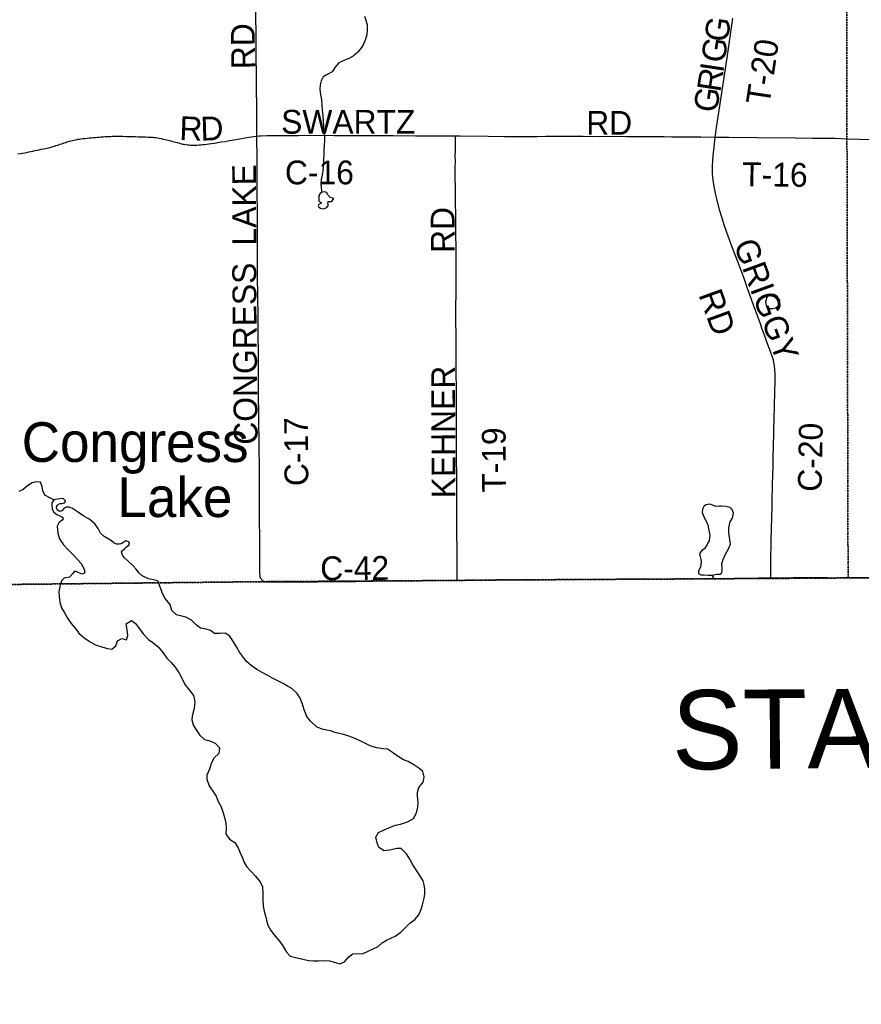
# Model space of a CAD drawing. Header units: feet. Extents: x 2113747 to 29971100, y 960708 to 6252803.
# Tile 16 of 256: x 2288691 to 2299312, y 1085448 to 1097869. Entities that reach past the tile are written whole.
import ezdxf

# ---------------------------------------------------------------- set-up
doc = ezdxf.new("R2010")
doc.units = ezdxf.units.FT
doc.header["$MEASUREMENT"] = 0
doc.linetypes.add('OhDOT_USTN3', pattern=[0.22, 0.165, -0.055])
for name, color, linetype in [('0_Xref', 7, 'Continuous'), ('GM_X_Adjacent_County', 251, 'OhDOT_USTN3'), ('GM_X_Adjacent_County_Text', 251, 'Continuous'), ('GM_X_County', 251, 'OhDOT_USTN3'), ('GM_X_County_Road', 3, 'Continuous'), ('GM_X_County_Road_Text', 3, 'Continuous'), ('GM_X_Major_Lake', 5, 'Continuous'), ('GM_X_Major_Lake_Text', 5, 'Continuous'), ('GM_X_Minor_Lake', 5, 'Continuous'), ('GM_X_Minor_River', 5, 'Continuous'), ('GM_X_Township', 7, 'OhDOT_USTN3'), ('GM_X_Township_Road', 4, 'Continuous'), ('GM_X_Township_Road_Text', 4, 'Continuous')]:
    doc.layers.add(name, color=color, linetype=linetype)
doc.styles.add('Styledgn030', font='dgn030.shx')
doc.styles.add('Styledgn031', font='dgn031.shx')

# ---------------------------------------------------------------- blocks, each defined once
blk = doc.blocks.new('POR')
at = {"layer": 'GM_X_Adjacent_County', "flags": 128}
blk.add_lwpolyline([(2346501, 996686), (2346283, 996665), (2345680, 996660), (2344145, 996646), (2344130, 996649), (2344060, 996659), (2344005, 996663), (2343946, 996664), (2343923, 996665), (2343899, 996665), (2343806, 996663), (2343772, 996662), (2343731, 996662), (2343640, 996661), (2343440, 996660), (2343358, 996661), (2343347, 996661), (2343337, 996662), (2343275, 996668), (2343254, 996670), (2343129, 996670), (2342883, 996665), (2342703, 996664), (2342492, 996666), (2342051, 996672), (2342025, 996674), (2342005, 996677), (2341988, 996683), (2338743, 996679), (2335510, 996692), (2333434, 996701), (2332100, 996700), (2329181, 996697), (2329152, 995411), (2329124, 994175), (2326840, 994249), (2326566, 994258), (2323302, 994364), (2318495, 994521), (2318418, 991580), (2318389, 990457), (2318357, 989169), (2318255, 985163), (2318188, 982547), (2318166, 981646), (2318061, 978159), (2317909, 973125), (2317887, 972409), (2317774, 968635), (2317750, 967874), (2315491, 967887), (2314260, 967896), (2311196, 967914), (2309088, 967943), (2307368, 967969), (2304256, 968014), (2303811, 968017), (2303354, 968019), (2303003, 968024), (2302648, 968030), (2302233, 968036), (2301830, 968022), (2300402, 968044), (2300069, 968049), (2297101, 968095), (2296592, 968103), (2292919, 968108), (2288216, 968150), (2287501, 968160), (2286951, 968168), (2285626, 968187), (2280722, 968218), (2272659, 968235), (2270238, 968238), (2265711, 968240), (2264331, 968240), (2260640, 968285), (2260946, 968539), (2261456, 968823), (2262477, 969650), (2262984, 969822), (2263502, 969934), (2264011, 970226), (2264085, 970742), (2263732, 971249), (2263225, 971652), (2263021, 971730), (2262781, 971821), (2262721, 971844), (2262214, 971872), (2261703, 971959), (2260105, 972490), (2259584, 972510), (2259079, 972653), (2258559, 972903), (2258050, 972955), (2257525, 973068), (2256998, 973008), (2256626, 972503), (2255796, 970471), (2255025, 968928), (2254521, 968572), (2253837, 968476), (2253355, 968407), (2252800, 968322), (2251259, 968089), (2245496, 967220), (2243670, 966925), (2240387, 966394), (2235785, 965650), (2235507, 965607), (2232817, 965186), (2232372, 965117), (2231408, 964969), (2231146, 964928), (2230233, 964788), (2224423, 963889), (2224410, 963887), (2223431, 963729), (2220392, 963239), (2216348, 962587), (2213677, 962155), (2211388, 961785), (2205329, 960811), (2204689, 960708), (2204662, 968294), (2204646, 972822), (2204646, 972877), (2204618, 980822), (2204600, 985576), (2204621, 987650), (2204548, 994125), (2204539, 995545), (2204528, 997304), (2204524, 998046), (2204498, 1002246), (2204460, 1006231), (2204446, 1007585), (2204396, 1012421), (2204391, 1012891), (2204405, 1018278), (2204394, 1019758), (2204396, 1020517), (2204379, 1020841), (2204391, 1021803), (2204388, 1022494), (2204388, 1022770), (2204388, 1022837), (2204387, 1023044), (2204303, 1026249), (2204359, 1029499), (2204344, 1030439), (2204262, 1034310), (2204255, 1035776), (2204229, 1040690), (2204199, 1046565), (2204184, 1049044), (2204131, 1055650), (2204109, 1058317), (2204108, 1058407), (2204102, 1059211), (2204097, 1059892), (2204085, 1062073), (2204074, 1062671), (2204592, 1062652), (2205426, 1062621), (2210448, 1062486), (2212077, 1062442), (2214252, 1062298), (2216024, 1062234), (2218716, 1062135), (2224371, 1061928), (2226221, 1061860), (2226856, 1061837), (2228638, 1061772), (2234873, 1061544), (2237828, 1061436), (2239174, 1061390), (2240259, 1061347), (2240479, 1061338), (2245773, 1061157), (2247613, 1061077), (2251064, 1060965), (2252022, 1060939), (2254917, 1060860), (2259350, 1060738), (2259905, 1060723), (2262069, 1060670), (2262468, 1060662), (2262494, 1060660), (2262578, 1060658), (2262905, 1060648), (2263523, 1060622), (2264179, 1060605), (2264764, 1060590), (2266030, 1060558), (2267009, 1060529), (2267105, 1064278), (2267119, 1064405), (2267123, 1064546), (2267218, 1067680), (2267224, 1068546), (2267310, 1072879), (2267407, 1076551), (2267570, 1083741), (2267583, 1084035), (2267594, 1084592), (2267628, 1085890), (2267674, 1087762), (2267760, 1089304), (2267778, 1090418), (2268200, 1090405), (2270733, 1090435), (2271751, 1090471), (2272585, 1090487), (2273842, 1090511), (2274067, 1090515), (2275300, 1090545), (2275354, 1090544), (2275965, 1090561), (2276111, 1090564), (2279737, 1090638), (2280571, 1090646), (2281184, 1090660), (2283974, 1090692), (2287536, 1090733), (2291695, 1090779), (2294190, 1090795), (2294565, 1090800), (2298147, 1090820), (2299145, 1090827), (2299895, 1090831), (2301402, 1090840), (2307056, 1090903), (2313863, 1090917), (2318107, 1090974), (2324108, 1091056), (2326732, 1091091), (2326938, 1091094), (2328615, 1091117), (2328725, 1091118), (2331837, 1091161), (2333216, 1091180), (2335157, 1091206), (2341799, 1091296), (2342697, 1091308), (2345661, 1091348), (2348514, 1091386), (2352195, 1091435), (2355371, 1091477), (2358848, 1091522), (2358880, 1089100), (2358989, 1081862), (2359077, 1075795), (2359100, 1074264), (2359117, 1073113), (2359120, 1072859), (2359123, 1070999), (2359121, 1070553), (2359149, 1069014), (2359151, 1068908), (2359157, 1068672), (2359167, 1068297), (2359175, 1067907), (2359177, 1067589), (2359186, 1066908), (2359192, 1066862), (2359197, 1066642), (2359199, 1066419), (2359201, 1066097), (2359204, 1065780), (2359209, 1065466), (2359220, 1064937), (2359220, 1064806), (2359227, 1064612), (2359227, 1064330), (2359261, 1063309), (2359263, 1063113), (2359267, 1062870), (2359287, 1061492), (2359309, 1060000), (2359372, 1054688), (2359375, 1054438), (2359384, 1053642), (2359405, 1051846), (2359411, 1051373), (2359435, 1049379), (2359498, 1044029), (2359500, 1043884), (2359531, 1041219), (2359561, 1038682), (2359563, 1038569), (2359598, 1035611), (2359633, 1032629), (2359687, 1028035), (2359700, 1026946), (2359745, 1022879), (2359781, 1019525), (2359871, 1011833), (2360041, 1004528), (2360047, 1003475), (2360075, 1000767), (2360086, 1000743), (2360092, 1000724), (2360095, 1000700), (2360092, 1000665), (2360090, 1000651), (2360085, 1000617), (2360080, 1000554), (2360079, 1000500), (2360082, 1000454), (2360084, 1000441), (2360087, 1000429), (2360088, 1000406), (2360088, 1000358), (2360097, 998033), (2360102, 996698), (2359652, 996691), (2358952, 996686), (2358943, 996687), (2358419, 996691), (2358033, 996691), (2357318, 996684), (2357119, 996682), (2357033, 996681), (2356729, 996679), (2356356, 996674), (2355850, 996669), (2355636, 996665), (2355399, 996667), (2355207, 996668), (2354923, 996669), (2354630, 996666), (2354311, 996664), (2353876, 996661), (2353810, 996664), (2353790, 996667), (2353730, 996667), (2353580, 996667), (2353354, 996664), (2353227, 996661), (2352936, 996661), (2352543, 996665), (2351984, 996653), (2350868, 996644), (2350165, 996644), (2349779, 996645), (2349617, 996647), (2349487, 996647), (2349403, 996652), (2349327, 996658), (2349265, 996660), (2349206, 996662), (2349161, 996661), (2349080, 996658), (2348736, 996661), (2347330, 996649), (2347068, 996654), (2346837, 996655), (2346771, 996660), (2346660, 996673), (2346582, 996686), (2346523, 996692), (2346501, 996686)], dxfattribs=at)
at = {"layer": 'GM_X_County', "flags": 128}
blk.add_lwpolyline([(2353397, 1222451), (2356858, 1222526), (2358764, 1222568), (2364180, 1222723), (2365829, 1222755), (2369645, 1222836), (2372194, 1222881), (2374472, 1222924), (2379690, 1223029), (2379735, 1219826), (2379742, 1219374), (2379833, 1216178), (2380014, 1209139), (2380003, 1203413), (2380022, 1202249), (2380179, 1195356), (2380181, 1194352), (2380359, 1187412), (2380412, 1186569), (2380419, 1184193), (2380463, 1181823), (2380682, 1170163), (2380746, 1166807), (2380771, 1165044), (2380824, 1161382), (2380824, 1161039), (2380878, 1157552), (2380892, 1156694), (2381026, 1152330), (2381034, 1152023), (2381158, 1145150), (2381235, 1140057), (2381269, 1137568), (2381334, 1132856), (2381336, 1132676), (2381343, 1132210), (2381380, 1130882), (2381388, 1130504), (2381409, 1129491), (2381422, 1128859), (2381524, 1123853), (2381544, 1122872), (2381624, 1118858), (2381679, 1116097), (2382044, 1104151), (2382074, 1096083), (2382125, 1091787), (2380307, 1091766), (2379221, 1091753), (2378988, 1091751), (2374063, 1091696), (2368829, 1091637), (2365146, 1091594), (2364291, 1091584), (2363494, 1091575), (2360811, 1091544), (2360599, 1091542), (2358848, 1091522), (2355371, 1091477), (2352195, 1091435), (2348514, 1091386), (2345661, 1091348), (2342697, 1091308), (2341799, 1091296), (2335157, 1091206), (2333216, 1091180), (2331837, 1091161), (2328725, 1091118), (2328615, 1091117), (2326938, 1091094), (2326732, 1091091), (2324108, 1091056), (2318107, 1090974), (2313863, 1090917), (2307056, 1090903), (2301402, 1090840), (2299895, 1090831), (2299145, 1090827), (2298147, 1090820), (2294565, 1090800), (2294190, 1090795), (2291695, 1090779), (2287536, 1090733), (2283974, 1090692), (2281184, 1090660), (2280571, 1090646), (2279737, 1090638), (2276111, 1090564), (2275965, 1090561), (2275354, 1090544), (2275300, 1090545), (2274067, 1090515), (2274049, 1092053), (2274045, 1093010), (2274019, 1094549), (2274003, 1096382), (2273944, 1101977), (2273923, 1103969), (2273928, 1105260), (2273895, 1107881), (2273890, 1108659), (2273892, 1109492), (2273890, 1109708), (2273889, 1109866), (2273885, 1110318), (2273884, 1110420), (2273881, 1110748), (2273878, 1111173), (2273872, 1111794), (2273868, 1112294), (2273861, 1113069), (2273860, 1113281), (2273857, 1113575), (2273857, 1113636), (2273852, 1114201), (2273851, 1114281), (2273848, 1114656), (2273845, 1115019), (2273878, 1116829), (2273877, 1118817), (2273859, 1119170), (2273866, 1121327), (2273809, 1124393), (2273800, 1125028), (2273794, 1125938), (2273794, 1126045), (2273791, 1126395), (2273784, 1127599), (2273782, 1127896), (2273782, 1128013), (2273776, 1128908), (2273762, 1131307), (2273735, 1134958), (2273727, 1137672), (2273708, 1143906), (2273707, 1144117), (2273652, 1147706), (2273648, 1148193), (2273645, 1148717), (2273636, 1149823), (2273632, 1150488), (2273596, 1155295), (2273585, 1158808), (2273560, 1160546), (2273539, 1163372), (2273486, 1167056), (2273465, 1168621), (2273462, 1168895), (2273426, 1173044), (2273428, 1173104), (2273415, 1174720), (2273392, 1176176), (2273394, 1176620), (2273384, 1177023), (2273358, 1177776), (2273351, 1179125), (2273359, 1179654), (2273321, 1182083), (2273216, 1187364), (2273164, 1190519), (2273176, 1191453), (2273228, 1192712), (2273152, 1195400), (2273193, 1198453), (2273071, 1206556), (2272991, 1215563), (2272975, 1216501), (2272977, 1217406), (2272968, 1218487), (2272962, 1219225), (2272959, 1219527), (2272955, 1219996), (2272952, 1220381), (2272949, 1220734), (2272946, 1221095), (2272941, 1221646), (2274226, 1221624), (2276584, 1221584), (2279436, 1221567), (2287284, 1221586), (2287634, 1221587), (2288155, 1221588), (2289133, 1221589), (2291838, 1221592), (2294724, 1221588), (2295595, 1221591), (2298613, 1221605), (2299175, 1221609), (2303374, 1221676), (2308426, 1221766), (2313088, 1221841), (2315600, 1221874), (2319071, 1221920), (2326584, 1222061), (2327982, 1222076), (2333341, 1222133), (2335682, 1222157), (2338510, 1222201), (2341239, 1222245), (2343737, 1222286), (2344324, 1222288), (2349300, 1222361), (2350843, 1222395), (2353397, 1222451)], dxfattribs=at)
at = {"layer": 'GM_X_County_Road', "flags": 128}
for points in [[(2291686, 1096400), (2291684, 1096518), (2291682, 1096680), (2291682, 1096825), (2291680, 1096947), (2291680, 1097022), (2291679, 1097110), (2291678, 1097219), (2291678, 1097271), (2291677, 1097322), (2291677, 1097368), (2291676, 1097433), (2291675, 1097541), (2291675, 1097581), (2291675, 1097635), (2291674, 1097693), (2291671, 1097911), (2291670, 1098026), (2291669, 1098201), (2291669, 1098330)], [(2291686, 1096400), (2291711, 1096404), (2291740, 1096405), (2291814, 1096408), (2291918, 1096410), (2292020, 1096410), (2292210, 1096410), (2292282, 1096411), (2292666, 1096410), (2292866, 1096409), (2293013, 1096410), (2293171, 1096410), (2293256, 1096410), (2293404, 1096408), (2293686, 1096406), (2293732, 1096406), (2293765, 1096405), (2293873, 1096405), (2294043, 1096404), (2294093, 1096403), (2294168, 1096403), (2294190, 1096403)], [(2291751, 1090800), (2291747, 1090804), (2291742, 1090810), (2291738, 1090815), (2291734, 1090820), (2291731, 1090826), (2291729, 1090831), (2291727, 1090837), (2291726, 1090843), (2291724, 1090852), (2291724, 1090858), (2291724, 1090866), (2291723, 1090875), (2291723, 1090891), (2291723, 1090917), (2291721, 1090999), (2291721, 1091078), (2291721, 1091203), (2291720, 1091344), (2291719, 1091547), (2291716, 1091980), (2291716, 1092232), (2291713, 1092465), (2291712, 1092627), (2291710, 1092719), (2291708, 1092868), (2291708, 1092975), (2291706, 1093034), (2291705, 1093090), (2291705, 1093140), (2291704, 1093307), (2291704, 1093443), (2291705, 1093547), (2291705, 1093674), (2291702, 1093909), (2291699, 1094095), (2291696, 1094413), (2291695, 1094473), (2291694, 1094542), (2291694, 1094697), (2291693, 1094801), (2291692, 1094915), (2291692, 1095098), (2291691, 1095298), (2291691, 1095471), (2291689, 1095656), (2291687, 1095888), (2291687, 1096064), (2291687, 1096195), (2291686, 1096315), (2291686, 1096400)], [(2294190, 1096403), (2294250, 1096403), (2294604, 1096400), (2294808, 1096397), (2294906, 1096397), (2295218, 1096397), (2295329, 1096399), (2295447, 1096398), (2295545, 1096398), (2295801, 1096398), (2295998, 1096397), (2296093, 1096399), (2296352, 1096397), (2296545, 1096395), (2296696, 1096395), (2296824, 1096395), (2296919, 1096392), (2297005, 1096392), (2297034, 1096392), (2297126, 1096392), (2297287, 1096390), (2297469, 1096388)], [(2298170, 1090828), (2298170, 1090875), (2298170, 1090953), (2298172, 1091101), (2298174, 1091220), (2298176, 1091336), (2298178, 1091418), (2298180, 1091480), (2298181, 1091552), (2298186, 1091759), (2298187, 1091824), (2298188, 1091860), (2298190, 1091933), (2298192, 1092005), (2298198, 1092244), (2298201, 1092362), (2298203, 1092477), (2298214, 1092861), (2298216, 1092959), (2298218, 1093040), (2298220, 1093133), (2298221, 1093195), (2298223, 1093281), (2298223, 1093341), (2298223, 1093399), (2298220, 1093457), (2298216, 1093503), (2298210, 1093545), (2298203, 1093573), (2298192, 1093610), (2298170, 1093672), (2298151, 1093725), (2298126, 1093792), (2298102, 1093854), (2298062, 1093965), (2298034, 1094045), (2298015, 1094098), (2297985, 1094181), (2297948, 1094282), (2297932, 1094325), (2297902, 1094409), (2297881, 1094464), (2297832, 1094603), (2297794, 1094705), (2297756, 1094806), (2297683, 1094999), (2297615, 1095184), (2297581, 1095280), (2297550, 1095377), (2297523, 1095472), (2297491, 1095592), (2297475, 1095659), (2297458, 1095743), (2297446, 1095815), (2297439, 1095877), (2297435, 1095929), (2297433, 1095979), (2297434, 1096028), (2297437, 1096087), (2297443, 1096153), (2297459, 1096298), (2297469, 1096388)], [(2298170, 1090828), (2298448, 1090832), (2298574, 1090833), (2298657, 1090833), (2298883, 1090831), (2299077, 1090830), (2299145, 1090830)], [(2299145, 1090830), (2299321, 1090830), (2299496, 1090830), (2299632, 1090832), (2299797, 1090833), (2299927, 1090833), (2299961, 1090834), (2300162, 1090834), (2300326, 1090835), (2300577, 1090835), (2300654, 1090836), (2300724, 1090837), (2300794, 1090839), (2300871, 1090841), (2300978, 1090844), (2301106, 1090846), (2301285, 1090847), (2301427, 1090849)], [(2291751, 1090800), (2291757, 1090795), (2291762, 1090791), (2291767, 1090788), (2291773, 1090786), (2291780, 1090783), (2291787, 1090781), (2291796, 1090780), (2291808, 1090778), (2291823, 1090777), (2291863, 1090776), (2292093, 1090776), (2292250, 1090778), (2292449, 1090779), (2292624, 1090780), (2292787, 1090782), (2292932, 1090783), (2293053, 1090785), (2293153, 1090786), (2293388, 1090789), (2293684, 1090792), (2293812, 1090793), (2293930, 1090795), (2294212, 1090798)], [(2294212, 1090798), (2294422, 1090800), (2294573, 1090802)], [(2294573, 1090802), (2294832, 1090802), (2295079, 1090802), (2295247, 1090803), (2295496, 1090806), (2295722, 1090808), (2295914, 1090810), (2296098, 1090812), (2296257, 1090814), (2296399, 1090814), (2296506, 1090814), (2296613, 1090814), (2296769, 1090813), (2296895, 1090815), (2297004, 1090815), (2297196, 1090817), (2297356, 1090819), (2297474, 1090820), (2297746, 1090824), (2298011, 1090827), (2298170, 1090828)]]:
    blk.add_lwpolyline(points, dxfattribs=at)
at = {"layer": 'GM_X_Major_Lake'}
blk.add_line((2289208, 1090754), (2290444, 1090768), dxfattribs=at)
at = {"layer": 'GM_X_Major_Lake', "flags": 128}
for points in [[(2290444, 1090768), (2290441, 1090777), (2290429, 1090790), (2290381, 1090801), (2290317, 1090815), (2290235, 1090853), (2290197, 1090890), (2290163, 1090938), (2290113, 1090986), (2290061, 1091040), (2290013, 1091080), (2289989, 1091116), (2289976, 1091154), (2289988, 1091174), (2290012, 1091194), (2290038, 1091220), (2290070, 1091242), (2290076, 1091268), (2290070, 1091284), (2290032, 1091296), (2290006, 1091276), (2289974, 1091256), (2289946, 1091254), (2289918, 1091253), (2289882, 1091265), (2289848, 1091295), (2289810, 1091319), (2289758, 1091351), (2289712, 1091393), (2289680, 1091449), (2289639, 1091508), (2289577, 1091562), (2289499, 1091606), (2289423, 1091662), (2289359, 1091701), (2289317, 1091721), (2289279, 1091719), (2289253, 1091705), (2289223, 1091672), (2289197, 1091666), (2289165, 1091688), (2289155, 1091710), (2289161, 1091732), (2289169, 1091746), (2289183, 1091758), (2289201, 1091765), (2289227, 1091767), (2289255, 1091775), (2289269, 1091789), (2289269, 1091801), (2289239, 1091827), (2289197, 1091823), (2289139, 1091818), (2289122, 1091810), (2289095, 1091776), (2289095, 1091746), (2289101, 1091696), (2289121, 1091658), (2289159, 1091628), (2289197, 1091610), (2289223, 1091598), (2289244, 1091580), (2289226, 1091554), (2289186, 1091524), (2289166, 1091480), (2289174, 1091392), (2289193, 1091320), (2289243, 1091246), (2289309, 1091176), (2289385, 1091101), (2289466, 1091009), (2289510, 1090929), (2289510, 1090887), (2289476, 1090875), (2289404, 1090910), (2289378, 1090906), (2289360, 1090884), (2289321, 1090838), (2289253, 1090824), (2289237, 1090809), (2289221, 1090791), (2289211, 1090759), (2289208, 1090754)], [(2289208, 1090754), (2289184, 1090654), (2289191, 1090591), (2289196, 1090521), (2289221, 1090451), (2289252, 1090393), (2289295, 1090318), (2289340, 1090252), (2289386, 1090199), (2289437, 1090129), (2289506, 1090070), (2289579, 1090021), (2289648, 1089984), (2289728, 1089957), (2289798, 1089936), (2289853, 1089929), (2289906, 1089970), (2289925, 1090032), (2289981, 1090061), (2290039, 1090044), (2290057, 1090102), (2290046, 1090170), (2290033, 1090246), (2290102, 1090291), (2290153, 1090254), (2290191, 1090200), (2290248, 1090123), (2290318, 1090052), (2290370, 1090014), (2290439, 1089957), (2290500, 1089882), (2290549, 1089816), (2290602, 1089759), (2290653, 1089700), (2290701, 1089634), (2290741, 1089555), (2290774, 1089483), (2290831, 1089414), (2290886, 1089344), (2290901, 1089268), (2290897, 1089216), (2290890, 1089164), (2290867, 1089085), (2290864, 1089035), (2290880, 1088975), (2290919, 1088912), (2290960, 1088848), (2291023, 1088789), (2291089, 1088770), (2291158, 1088743), (2291211, 1088684), (2291206, 1088613), (2291144, 1088556), (2291107, 1088484), (2291088, 1088413), (2291053, 1088339), (2291052, 1088289), (2291083, 1088205), (2291130, 1088135), (2291169, 1088072), (2291198, 1088006), (2291235, 1087938), (2291258, 1087865), (2291276, 1087805), (2291293, 1087733), (2291296, 1087665), (2291293, 1087597), (2291340, 1087533), (2291407, 1087488), (2291450, 1087423), (2291475, 1087357), (2291501, 1087295), (2291526, 1087239), (2291559, 1087184), (2291602, 1087130), (2291667, 1087063), (2291726, 1086994), (2291755, 1086930), (2291760, 1086848), (2291759, 1086780), (2291764, 1086688), (2291775, 1086624), (2291794, 1086564), (2291808, 1086508), (2291823, 1086448), (2291860, 1086378), (2291919, 1086305), (2291970, 1086246), (2292011, 1086184), (2292058, 1086107), (2292105, 1086055), (2292171, 1086038), (2292231, 1086027), (2292281, 1086012), (2292340, 1086000), (2292402, 1085997), (2292464, 1085996), (2292528, 1086001), (2292600, 1085996), (2292664, 1085981), (2292731, 1085958)], [(2293319, 1086257), (2293373, 1086284), (2293431, 1086308), (2293500, 1086356), (2293546, 1086406), (2293613, 1086471), (2293678, 1086518), (2293728, 1086575), (2293759, 1086650), (2293776, 1086704), (2293795, 1086789), (2293804, 1086843), (2293805, 1086899), (2293797, 1086955), (2293782, 1087007), (2293745, 1087066), (2293702, 1087132), (2293651, 1087209), (2293616, 1087281), (2293573, 1087346), (2293504, 1087412), (2293452, 1087413), (2293364, 1087394), (2293290, 1087384), (2293224, 1087428), (2293201, 1087485), (2293186, 1087555), (2293219, 1087616), (2293289, 1087649), (2293359, 1087678), (2293432, 1087707), (2293498, 1087720), (2293586, 1087749), (2293659, 1087794), (2293700, 1087863), (2293716, 1087936), (2293719, 1087994), (2293712, 1088072), (2293711, 1088124), (2293730, 1088182), (2293783, 1088249), (2293795, 1088313), (2293780, 1088385), (2293729, 1088427), (2293664, 1088468), (2293592, 1088509), (2293535, 1088532), (2293469, 1088575), (2293396, 1088626), (2293331, 1088665), (2293279, 1088671), (2293195, 1088682), (2293115, 1088708), (2293046, 1088742), (2292980, 1088775), (2292911, 1088804), (2292845, 1088829), (2292782, 1088852), (2292724, 1088863), (2292670, 1088878), (2292616, 1088896), (2292561, 1088905), (2292507, 1088920), (2292437, 1088949), (2292362, 1089018), (2292317, 1089080), (2292280, 1089164), (2292259, 1089235), (2292232, 1089309), (2292193, 1089371), (2292126, 1089430), (2292073, 1089463), (2292015, 1089494), (2291950, 1089530), (2291880, 1089561), (2291821, 1089594), (2291751, 1089635), (2291682, 1089672), (2291611, 1089723), (2291555, 1089774), (2291502, 1089838), (2291467, 1089889), (2291428, 1089959), (2291391, 1090021), (2291338, 1090096), (2291286, 1090131), (2291222, 1090126), (2291151, 1090125), (2291101, 1090163), (2291043, 1090180), (2290972, 1090195), (2290922, 1090230), (2290859, 1090292), (2290788, 1090331), (2290720, 1090348), (2290670, 1090363), (2290611, 1090418), (2290590, 1090492), (2290525, 1090573), (2290488, 1090641), (2290444, 1090768)], [(2293026, 1086087), (2293214, 1086179), (2293266, 1086222), (2293319, 1086257)], [(2292731, 1085958), (2292792, 1085985), (2292846, 1086046), (2292897, 1086084)], [(2292897, 1086084), (2293026, 1086087)]]:
    blk.add_lwpolyline(points, dxfattribs=at)
at = {"layer": 'GM_X_Minor_Lake'}
for p, q in [((2292467, 1095651), (2292466, 1095613)), ((2298121, 1094363), (2298105, 1094310)), ((2297400, 1091365), (2297392, 1091295))]:
    blk.add_line(p, q, dxfattribs=at)
at = {"layer": 'GM_X_Minor_Lake', "flags": 128}
for points in [[(2292466, 1095613), (2292466, 1095585), (2292482, 1095569), (2292496, 1095563), (2292492, 1095549), (2292466, 1095537), (2292460, 1095523), (2292466, 1095503), (2292486, 1095491), (2292524, 1095485), (2292568, 1095499), (2292588, 1095529), (2292578, 1095545), (2292586, 1095576), (2292630, 1095574), (2292654, 1095612), (2292611, 1095628), (2292575, 1095662), (2292569, 1095688), (2292539, 1095698), (2292499, 1095690), (2292483, 1095678), (2292467, 1095651)], [(2298105, 1094310), (2298113, 1094264), (2298125, 1094242), (2298147, 1094226), (2298197, 1094225), (2298233, 1094235), (2298263, 1094261), (2298279, 1094293), (2298283, 1094331), (2298256, 1094373), (2298228, 1094393), (2298200, 1094407), (2298160, 1094403), (2298138, 1094393), (2298121, 1094363)], [(2297392, 1091295), (2297371, 1091260), (2297365, 1091248), (2297333, 1091196), (2297301, 1091174), (2297269, 1091134), (2297277, 1091092), (2297286, 1091060), (2297292, 1091028), (2297282, 1090968), (2297256, 1090911), (2297256, 1090881), (2297286, 1090865), (2297322, 1090864), (2297380, 1090862), (2297426, 1090862), (2297490, 1090873), (2297532, 1090873), (2297552, 1090891), (2297556, 1090917), (2297556, 1090955), (2297551, 1091007), (2297569, 1091061), (2297601, 1091134), (2297637, 1091192), (2297662, 1091252), (2297640, 1091396), (2297639, 1091460), (2297657, 1091536), (2297687, 1091581), (2297699, 1091645), (2297682, 1091691), (2297656, 1091717), (2297602, 1091730), (2297542, 1091732), (2297518, 1091732), (2297477, 1091728), (2297445, 1091739), (2297399, 1091757), (2297351, 1091747), (2297323, 1091727), (2297307, 1091693), (2297305, 1091651), (2297323, 1091599), (2297339, 1091575), (2297360, 1091529), (2297374, 1091495), (2297384, 1091451), (2297392, 1091407), (2297400, 1091365)]]:
    blk.add_lwpolyline(points, dxfattribs=at)
at = {"layer": 'GM_X_Minor_River', "flags": 128}
for points in [[(2293041, 1097913), (2293061, 1097863), (2293075, 1097803), (2293077, 1097743), (2293073, 1097677), (2293057, 1097625), (2293033, 1097569), (2293003, 1097518), (2292958, 1097458), (2292900, 1097410), (2292844, 1097380), (2292780, 1097356), (2292718, 1097327), (2292670, 1097267), (2292634, 1097213), (2292572, 1097177), (2292520, 1097147), (2292496, 1097096), (2292482, 1097046), (2292477, 1096990), (2292487, 1096926), (2292499, 1096858), (2292503, 1096792), (2292507, 1096730), (2292517, 1096656), (2292521, 1096595), (2292524, 1096531), (2292528, 1096461), (2292536, 1096395), (2292536, 1096339), (2292532, 1096283), (2292530, 1096229), (2292530, 1096173), (2292524, 1096096), (2292519, 1096016), (2292515, 1095962), (2292507, 1095908), (2292497, 1095854), (2292493, 1095802), (2292495, 1095750), (2292505, 1095691)], [(2289122, 1091810), (2289071, 1091838), (2289009, 1091872), (2288982, 1091924), (2288976, 1091982), (2288956, 1092034), (2288904, 1092041), (2288850, 1092027), (2288790, 1091987), (2288735, 1091944), (2288679, 1091918)], [(2297426, 1090862), (2297451, 1090818)]]:
    blk.add_lwpolyline(points, dxfattribs=at)
at = {"layer": 'GM_X_Township', "flags": 128}
for points in [[(2273939, 1118799), (2275473, 1118800), (2276682, 1118792), (2278026, 1118784), (2278095, 1118774), (2278181, 1118783), (2279102, 1118777), (2279390, 1118776), (2284462, 1118744), (2286495, 1118732), (2291590, 1118700), (2291694, 1118700), (2298613, 1118657), (2299080, 1118654), (2299073, 1112956), (2299072, 1110035), (2299092, 1106995), (2299110, 1104924), (2299110, 1104784), (2299121, 1100750), (2299131, 1096372), (2299145, 1090827), (2298147, 1090820), (2294565, 1090800), (2294190, 1090795), (2291695, 1090779), (2287536, 1090733), (2283974, 1090692), (2281184, 1090660), (2280571, 1090646), (2279737, 1090638), (2276111, 1090564), (2275965, 1090561), (2275354, 1090544), (2275300, 1090545), (2274067, 1090515), (2274049, 1092053), (2274045, 1093010), (2274019, 1094549), (2274003, 1096382), (2273944, 1101977), (2273923, 1103969), (2273928, 1105260), (2273895, 1107881), (2273890, 1108659), (2273892, 1109492), (2273890, 1109708), (2273889, 1109866), (2273885, 1110318), (2273884, 1110420), (2273881, 1110748), (2273878, 1111173), (2273872, 1111794), (2273868, 1112294), (2273861, 1113069), (2273860, 1113281), (2273857, 1113575), (2273857, 1113636), (2273852, 1114201), (2273851, 1114281), (2273848, 1114656), (2273845, 1115019), (2273878, 1116829), (2273877, 1118817), (2273939, 1118799)], [(2299080, 1118654), (2299393, 1118653), (2300974, 1118651), (2302815, 1118637), (2305256, 1118586), (2305355, 1118577), (2305447, 1118586), (2308267, 1118589), (2311596, 1118575), (2314610, 1118563), (2321212, 1118516), (2325058, 1118507), (2328670, 1118495), (2328673, 1115450), (2328676, 1111411), (2328676, 1110812), (2328679, 1107535), (2328685, 1104162), (2328691, 1097555), (2328691, 1097500), (2328700, 1094332), (2328615, 1091117), (2326938, 1091094), (2326732, 1091091), (2324108, 1091056), (2318107, 1090974), (2313863, 1090917), (2307056, 1090903), (2301402, 1090840), (2299895, 1090831), (2299145, 1090827), (2299131, 1096372), (2299121, 1100750), (2299110, 1104784), (2299110, 1104924), (2299092, 1106995), (2299072, 1110035), (2299073, 1112956), (2299080, 1118654)]]:
    blk.add_lwpolyline(points, dxfattribs=at)
at = {"layer": 'GM_X_Township_Road', "flags": 128}
for points in [[(2297469, 1096388), (2297485, 1096509), (2297535, 1096838), (2297619, 1097390), (2297678, 1097802), (2297691, 1097890)], [(2288670, 1096176), (2288700, 1096181), (2288726, 1096185), (2288755, 1096191), (2288779, 1096195), (2288807, 1096201), (2288834, 1096206), (2288857, 1096211), (2288884, 1096217), (2288911, 1096223), (2288937, 1096228), (2288964, 1096234), (2288991, 1096240), (2289016, 1096245), (2289036, 1096249), (2289053, 1096253), (2289074, 1096258), (2289090, 1096262), (2289109, 1096268), (2289129, 1096275), (2289149, 1096281), (2289173, 1096288), (2289200, 1096297), (2289225, 1096305), (2289253, 1096315), (2289273, 1096322), (2289287, 1096327), (2289301, 1096331), (2289318, 1096336), (2289337, 1096342), (2289356, 1096347), (2289375, 1096351), (2289396, 1096355), (2289412, 1096358), (2289427, 1096360), (2289444, 1096363), (2289463, 1096366), (2289490, 1096369), (2289515, 1096372), (2289543, 1096375), (2289569, 1096378), (2289596, 1096380), (2289623, 1096383), (2289647, 1096385), (2289674, 1096387), (2289696, 1096389), (2289720, 1096391), (2289744, 1096392), (2289772, 1096394), (2289795, 1096395), (2289813, 1096396), (2289837, 1096397), (2289858, 1096398), (2289882, 1096398), (2289908, 1096398), (2289943, 1096398), (2289967, 1096398), (2289993, 1096398), (2290033, 1096397), (2290071, 1096396), (2290115, 1096395), (2290153, 1096394), (2290187, 1096393), (2290234, 1096391), (2290284, 1096390), (2290308, 1096389), (2290331, 1096388), (2290356, 1096387), (2290372, 1096386), (2290390, 1096383), (2290410, 1096381), (2290429, 1096378), (2290452, 1096373), (2290476, 1096369), (2290502, 1096363), (2290525, 1096358), (2290549, 1096352), (2290597, 1096340), (2290623, 1096333), (2290679, 1096318), (2290708, 1096311), (2290732, 1096305), (2290752, 1096301), (2290766, 1096298), (2290785, 1096295), (2290808, 1096292), (2290828, 1096290), (2290850, 1096288), (2290872, 1096287), (2290895, 1096287), (2290915, 1096287), (2290933, 1096288), (2290955, 1096289), (2290977, 1096291), (2291000, 1096293), (2291023, 1096296), (2291051, 1096299), (2291079, 1096303), (2291110, 1096308), (2291150, 1096313), (2291191, 1096320), (2291232, 1096327), (2291280, 1096334), (2291318, 1096340), (2291369, 1096349), (2291517, 1096375), (2291558, 1096382), (2291646, 1096395), (2291686, 1096400)], [(2294198, 1094464), (2294198, 1094544), (2294198, 1094833), (2294198, 1094931), (2294197, 1095223), (2294189, 1095742), (2294188, 1095892), (2294188, 1096001), (2294189, 1096083), (2294188, 1096152), (2294190, 1096224), (2294190, 1096276), (2294190, 1096361), (2294190, 1096403)], [(2297469, 1096388), (2297640, 1096386), (2297998, 1096384), (2298480, 1096379), (2298693, 1096376), (2298783, 1096375)], [(2298783, 1096375), (2298982, 1096373), (2299131, 1096368)], [(2299131, 1096368), (2299444, 1096358), (2299558, 1096353), (2299775, 1096345), (2300138, 1096340), (2300322, 1096341), (2301256, 1096333), (2301616, 1096330), (2301947, 1096329), (2302207, 1096328), (2302232, 1096328)], [(2294212, 1090798), (2294212, 1090811), (2294213, 1091074), (2294208, 1091507), (2294207, 1091950), (2294206, 1092062), (2294202, 1092396), (2294203, 1092764), (2294203, 1093026), (2294203, 1093144), (2294201, 1093488), (2294200, 1093770), (2294197, 1094193), (2294198, 1094464)]]:
    blk.add_lwpolyline(points, dxfattribs=at)
at = {"layer": 'GM_X_Adjacent_County_Text', "insert": (2296925, 1088395), "char_height": 1000, "attachment_point": 7, "rotation": 0.4821, "line_spacing_factor": 0.8, "style": 'Styledgn030'}
blk.add_mtext('{\\Fdgn000|c0;\\C256;STARK COUNTY}', dxfattribs=at)
at = {"layer": 'GM_X_County_Road_Text', "char_height": 300, "attachment_point": 7, "line_spacing_factor": 0.8, "style": 'Styledgn030'}
for s, insert, rotation in [('{\\Fdgn000|c0;\\C256;RD}', (2291664, 1097247), 90.9669), ('{\\Fdgn000|c0;\\C256;SWARTZ}', (2291991, 1096427), 0), ('{\\Fdgn000|c0;\\C256;RD}', (2295841, 1096418), 0), ('{\\Fdgn000|c0;\\C256;C-16}', (2292039, 1095788), 0), ('{\\Fdgn000|c0;\\C256;LAKE}', (2291677, 1095021), 90.2574), ('{\\Fdgn000|c0;\\C256;GRIGGY}', (2297693, 1095037), 290.1038), ('{\\Fdgn000|c0;\\C256;CONGRESS}', (2291699, 1092509), 90.524), ('{\\Fdgn000|c0;\\C256;RD}', (2297254, 1094401), 289.9751), ('{\\Fdgn000|c0;\\C256;C-17}', (2292338, 1091986), 90.3423), ('{\\Fdgn000|c0;\\C256;C-20}', (2298815, 1091912), 88.9835), ('{\\Fdgn000|c0;\\C256;C-42}', (2292485, 1090793), 0.3957)]:
    blk.add_mtext(s, dxfattribs=dict(at, insert=insert, rotation=rotation))
at = {"layer": 'GM_X_Major_Lake_Text', "char_height": 500.18, "attachment_point": 4, "line_spacing_factor": 0.8, "style": 'Styledgn031'}
for s, insert, rotation in [('{\\Fdgn000|c0;\\W1;\\C256;Congress}', (2288717, 1092465), 359.9737), ('{\\Fdgn000|c0;\\C256;Lake}', (2289925, 1091842), 359.9741)]:
    blk.add_mtext(s, dxfattribs=dict(at, insert=insert, rotation=rotation))
at = {"layer": 'GM_X_Township_Road_Text', "char_height": 300, "attachment_point": 7, "line_spacing_factor": 0.8, "style": 'Styledgn030'}
for s, insert, rotation in [('{\\Fdgn000|c0;\\C256;G}', (2297628, 1097574), 81.3521), ('{\\Fdgn000|c0;\\C256;G}', (2297589, 1097313), 81.3558), ('{\\Fdgn000|c0;\\C256;T-20}', (2298156, 1096782), 81.4685), ('{\\Fdgn000|c0;\\C256;I}', (2297570, 1097191), 81.3586), ('{\\Fdgn000|c0;\\C256;R}', (2297533, 1096947), 81.3532), ('{\\Fdgn000|c0;\\C256;G}', (2297493, 1096686), 81.3521), ('{\\Fdgn000|c0;\\C256;R}', (2290703, 1096352), 357.8783), ('{\\Fdgn000|c0;\\C256;D}', (2290977, 1096343), 1.7126), ('{\\Fdgn000|c0;\\C256;T-16}', (2297808, 1095766), 359.2905), ('{\\Fdgn000|c0;\\C256;RD}', (2294182, 1094928), 90.4904), ('{\\Fdgn000|c0;\\C256;KEHNER}', (2294190, 1091832), 90.1679), ('{\\Fdgn000|c0;\\C256;T-19}', (2294832, 1091902), 90.3468)]:
    blk.add_mtext(s, dxfattribs=dict(at, insert=insert, rotation=rotation))

msp = doc.modelspace()

# ---------------------------------------------------------------- block references
at = {"layer": '0_Xref'}
msp.add_blockref('POR', (0, 0), dxfattribs=at)

doc.saveas('drawing.dxf')
